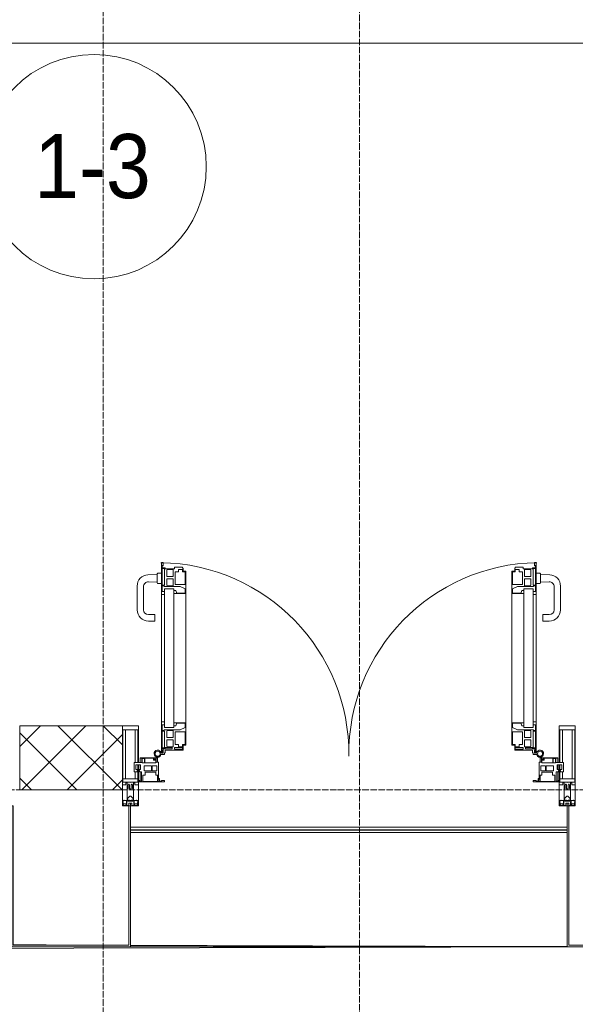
# Model space of a CAD drawing. Header units: millimetres. Extents: x 5617 to 106049, y 7718 to 209339.
# Tile 33 of 63: x 49759 to 51491, y 14731 to 17803. Entities that reach past the tile are written whole.
import ezdxf

# ---------------------------------------------------------------- set-up
doc = ezdxf.new("R2010")
doc.units = ezdxf.units.MM
doc.linetypes.add('ADSK_Линия сетки', pattern=[25, 20, -2.5, 0, -2.5])
doc.linetypes.add('Линия сетки', pattern=[25, 20, -2.5, 0, -2.5])
for name, color, linetype, lineweight in [('Двери', 7, 'Continuous', 18), ('Импосты витража', 7, 'Continuous', 18), ('Колонны', 7, 'Continuous', 18), ('Марки помещений', 7, 'Continuous', 20), ('Ограждение', 7, 'Continuous', 18), ('Оси', 7, 'Continuous', 9), ('Панели витража', 7, 'Continuous', 18), ('Поручни', 7, 'Continuous', 18), ('Стены разрез', 7, 'Continuous', 40), ('Форма', 7, 'Continuous', 18), ('Элементы узлов', 7, 'Continuous', 18)]:
    doc.layers.add(name, color=color, linetype=linetype, lineweight=lineweight)
doc.styles.add('Arial_3', font='arial.ttf', dxfattribs={"width": 0.9, "height": 200})

# ---------------------------------------------------------------- blocks, each defined once
blk = doc.blocks.new('Rectangular Mullion - 50Wx250H-V48-МКСС_К4_L18_61_500_')
at = {"layer": 'Элементы узлов', "color": 253, "lineweight": 5, "true_color": 0xaaaaaa}
for p, q in [((-25, 135.1), (-25, 250)), ((-25, 250), (0, 250)), ((25, 250), (0, 250)), ((25, 65.2), (25, 250)), ((-23, 237.3), (0, 237.3)), ((-23, 237.3), (-23, 135.1)), ((-14.9, 135.1), (-14.9, 237.3)), ((23, 237.3), (0, 237.3)), ((14.9, 84), (14.9, 237.3)), ((23, 237.3), (23, 73.6)), ((-25, 113.4), (-25, 128.4)), ((-23, 128.4), (-23, 113.4)), ((-25, 65.2), (-25, 110.1)), ((-23, 110.1), (-23, 73.6)), ((-14.9, 84), (-14.9, 106.6)), ((-14, 65.2), (-25, 65.2)), ((0, 84), (-23, 84)), ((-0.5, 73.6), (-23, 73.6)), ((-14, 71.3), (-14, 65.2)), ((-10, 71.3), (-14, 71.3)), ((-10, 53), (-10, 71.3)), ((-7, 65.2), (-5.9, 67.3)), ((-7, 65.2), (-7, 54.7)), ((-4.1, 67.3), (-5.9, 67.3)), ((-4.1, 67.3), (-2.9, 65.1)), ((-2.9, 65.1), (-2.9, 54.6)), ((0, 84), (23, 84)), ((0.5, 73.6), (23, 73.6)), ((4.1, 67.3), (2.9, 65.1)), ((2.9, 65.1), (2.9, 54.6)), ((4.1, 67.3), (5.9, 67.3)), ((7, 65.2), (5.9, 67.3)), ((7, 65.2), (7, 54.7)), ((10, 71.3), (14, 71.3)), ((10, 53), (10, 71.3)), ((14, 71.3), (14, 65.2)), ((14, 65.2), (25, 65.2)), ((-8.7, 53), (-10, 53)), ((-10, 53), (-10, 17)), ((-8.7, 53), (-7, 54.7)), ((-1.3, 53), (-2.9, 54.6)), ((0, 53), (-1.3, 53)), ((0, 53), (1.3, 53)), ((1.3, 53), (2.9, 54.6)), ((8.7, 53), (7, 54.7)), ((8.7, 53), (10, 53)), ((10, 53), (10, 17)), ((-23.8, 14.6), (-25, 14.2)), ((-25, 0), (-25, 14.2)), ((-22.3, 17), (-23.8, 17)), ((-23.8, 17), (-23.8, 14.6)), ((-22.5, 10.6), (-23.8, 14.6)), ((-22.5, 10.6), (-23.7, 9.9)), ((-23.7, 1.3), (-23.7, 9.9)), ((-23.7, 1.3), (-11.8, 1.3)), ((-23.2, 10.2), (-22.5, 8)), ((-22.5, 8), (-22.5, 4.5)), ((-21.3, 4.5), (-22.5, 4.5)), ((-22.3, 17), (-22.3, 16)), ((-22.3, 16), (-21.3, 16)), ((-19, 17.6), (-21.3, 16)), ((-21.3, 4.5), (-21.3, 6.5)), ((-21.3, 6.5), (-14.2, 6.5)), ((-18.4, 16.6), (-19, 17.6)), ((-7.4, 16.6), (-18.4, 16.6)), ((-14.2, 6.5), (-14.2, 4.5)), ((-13.2, 4.5), (-14.2, 4.5)), ((-13.2, 4.5), (-12.2, 7.2)), ((-12.7, 7.6), (-11.3, 11.4)), ((-12.7, 7.6), (-11.8, 6.9)), ((-12.2, 9), (-12.2, 14.8)), ((-12.2, 14.8), (0, 14.8)), ((-11.8, 1.3), (-11.8, 6.9)), ((-10.5, 11.2), (-11.3, 11.4)), ((-10.5, 1.5), (-10.5, 11.2)), ((-4.8, 1.5), (-10.5, 1.5)), ((-10, 17), (-7.5, 17)), ((-8.5, 23), (-1.5, 30)), ((-8.5, 18.5), (-8.5, 23)), ((-7.5, 18.5), (-8.5, 18.5)), ((-7.5, 17), (-7.5, 18.5)), ((-7.4, 18), (-7.4, 16.6)), ((-2.6, 18), (-7.4, 18)), ((0, 8), (-4.8, 8)), ((-4.8, 1.5), (-4.8, 8)), ((-2.6, 18), (-2.6, 16.8)), ((-2.6, 16.8), (0, 16.8)), ((-1.5, 30), (0, 30)), ((1.5, 30), (0, 30)), ((2.6, 16.8), (0, 16.8)), ((0, 14.8), (0, 16.8)), ((0, 14.8), (0, 16.8)), ((12.2, 14.8), (0, 14.8)), ((0, 0), (0, 8)), ((0, 8), (4.8, 8)), ((0, 0), (0, 8)), ((8.5, 23), (1.5, 30)), ((2.6, 18), (2.6, 16.8)), ((2.6, 18), (7.4, 18)), ((4.8, 1.5), (4.8, 8)), ((4.8, 1.5), (10.5, 1.5)), ((7.4, 18), (7.4, 16.6)), ((7.4, 16.6), (18.4, 16.6)), ((7.5, 18.5), (8.5, 18.5)), ((7.5, 17), (7.5, 18.5)), ((10, 17), (7.5, 17)), ((8.5, 18.5), (8.5, 23)), ((10.5, 11.2), (11.3, 11.4)), ((10.5, 1.5), (10.5, 11.2)), ((12.7, 7.6), (11.3, 11.4)), ((12.7, 7.6), (11.8, 6.9)), ((11.8, 1.3), (11.8, 6.9)), ((23.7, 1.3), (11.8, 1.3)), ((12.2, 9), (12.2, 14.8)), ((13.2, 4.5), (12.2, 7.2)), ((13.2, 4.5), (14.2, 4.5)), ((21.3, 6.5), (14.2, 6.5)), ((14.2, 6.5), (14.2, 4.5)), ((18.4, 16.6), (19, 17.6)), ((19, 17.6), (21.3, 16)), ((22.3, 16), (21.3, 16)), ((21.3, 4.5), (21.3, 6.5)), ((21.3, 4.5), (22.5, 4.5)), ((22.3, 17), (22.3, 16)), ((22.3, 17), (23.8, 17)), ((22.5, 10.6), (23.8, 14.6)), ((22.5, 10.6), (23.7, 9.9)), ((23.2, 10.2), (22.5, 8)), ((22.5, 8), (22.5, 4.5)), ((23.7, 1.3), (23.7, 9.9)), ((23.8, 17), (23.8, 14.6)), ((23.8, 14.6), (25, 14.2)), ((25, 0), (25, 14.2)), ((-25, 0), (0, 0)), ((25, 0), (0, 0))]:
    blk.add_line(p, q, dxfattribs=at)
for centre, start, end in [((-0.5, 73.1), 360, 90), ((0.5, 73.1), 90, 180)]:
    blk.add_arc(centre, 0.5, start, end, dxfattribs=at)
blk = doc.blocks.new('Rectangular Mullion - R_StandardFrame_50Wx250H-V49-МКСС_К4_L18_61_500_')
at = {"layer": 'Импосты витража', "color": 253, "lineweight": 5, "true_color": 0xaaaaaa}
for p, q in [((-25, -110.1), (-25, 0)), ((-25, 0), (0, 0)), ((5, 0), (25, 0)), ((25, 0), (25, -250)), ((-25, -128.4), (-25, -113.4)), ((-25, -250), (-25, -135.1)), ((25, -250), (-25, -250))]:
    blk.add_line(p, q, dxfattribs=at)
blk = doc.blocks.new('A_PAN_ALU_Door_Double - EXT_1_Double_EQ-7507534-МКСС_К4_L18_61_500_')
at = {"layer": 'Двери', "color": 253, "lineweight": 5, "true_color": 0xaaaaaa}
for p, q in [((-583.7, 659.3), (-583.7, 758.9)), ((-583.7, 758.9), (-578.6, 758.9)), ((-583.7, 659.3), (-583.7, 758.9)), ((-583.7, 758.9), (-578.6, 758.9)), ((-581.6, 750.3), (-581.6, 742.3)), ((-579.8, 750.3), (-581.6, 750.3)), ((-581.6, 750.3), (-581.6, 742.3)), ((-579.8, 750.3), (-581.6, 750.3)), ((-581.6, 742.3), (-572.9, 742.3)), ((-581.6, 742.3), (-572.9, 742.3)), ((-581.6, 740.6), (-581.6, 688.2)), ((-574.6, 740.6), (-581.6, 740.6)), ((-581.6, 740.6), (-581.6, 688.2)), ((-574.6, 740.6), (-581.6, 740.6)), ((-579.8, 748.9), (-579.8, 750.3)), ((-579.8, 748.9), (-579.8, 750.3)), ((-578.6, 748.9), (-579.8, 748.9)), ((-578.6, 748.9), (-579.8, 748.9)), ((-578.6, 758.9), (-578.6, 748.9)), ((-578.6, 758.9), (-578.6, 748.9)), ((-574.6, 688.2), (-574.6, 740.6)), ((-574.6, 688.2), (-574.6, 740.6)), ((-572.9, 742.3), (-572.9, 739.3)), ((-572.9, 742.3), (-572.9, 739.3)), ((-572.9, 739.3), (-543.6, 739.3)), ((-572.9, 739.3), (-543.6, 739.3)), ((-566.1, 737.5), (-567.6, 734.8)), ((-566.1, 737.5), (-567.6, 734.8)), ((-547.7, 737.5), (-566.1, 737.5)), ((-547.7, 737.5), (-566.1, 737.5)), ((-547.7, 715.8), (-547.7, 737.5)), ((-547.7, 715.8), (-547.7, 737.5)), ((-543.6, 744.8), (-518.6, 744.8)), ((-543.6, 739.3), (-543.6, 744.8)), ((-543.6, 744.8), (-518.6, 744.8)), ((-543.6, 739.3), (-543.6, 744.8)), ((-518.6, 744.8), (-518.6, 741.8)), ((-518.6, 744.8), (-518.6, 741.8)), ((-518.6, 741.8), (-517.1, 741.8)), ((-518.6, 741.8), (-517.1, 741.8)), ((-517.1, 741.8), (-517.1, 732.3)), ((-517.1, 741.8), (-517.1, 732.3)), ((518.6, 741.8), (517.1, 741.8)), ((517.1, 741.8), (517.1, 732.3)), ((518.6, 741.8), (517.1, 741.8)), ((517.1, 741.8), (517.1, 732.3)), ((543.6, 744.8), (518.6, 744.8)), ((518.6, 744.8), (518.6, 741.8)), ((543.6, 744.8), (518.6, 744.8)), ((518.6, 744.8), (518.6, 741.8)), ((543.6, 739.3), (543.6, 744.8)), ((543.6, 739.3), (543.6, 744.8)), ((572.9, 739.3), (543.6, 739.3)), ((572.9, 739.3), (543.6, 739.3)), ((547.7, 715.8), (547.7, 737.5)), ((547.7, 737.5), (566.1, 737.5)), ((547.7, 715.8), (547.7, 737.5)), ((547.7, 737.5), (566.1, 737.5)), ((566.1, 737.5), (567.6, 734.8)), ((566.1, 737.5), (567.6, 734.8)), ((581.6, 742.3), (572.9, 742.3)), ((572.9, 742.3), (572.9, 739.3)), ((581.6, 742.3), (572.9, 742.3)), ((572.9, 742.3), (572.9, 739.3)), ((574.6, 688.2), (574.6, 740.6)), ((574.6, 740.6), (581.6, 740.6)), ((574.6, 688.2), (574.6, 740.6)), ((574.6, 740.6), (581.6, 740.6)), ((583.7, 758.9), (578.6, 758.9)), ((578.6, 758.9), (578.6, 748.9)), ((583.7, 758.9), (578.6, 758.9)), ((578.6, 758.9), (578.6, 748.9)), ((578.6, 748.9), (579.8, 748.9)), ((578.6, 748.9), (579.8, 748.9)), ((579.8, 748.9), (579.8, 750.3)), ((579.8, 750.3), (581.6, 750.3)), ((579.8, 748.9), (579.8, 750.3)), ((579.8, 750.3), (581.6, 750.3)), ((581.6, 750.3), (581.6, 742.3)), ((581.6, 750.3), (581.6, 742.3)), ((581.6, 740.6), (581.6, 688.2)), ((581.6, 740.6), (581.6, 688.2)), ((583.7, 659.3), (583.7, 758.9)), ((583.7, 659.3), (583.7, 758.9)), ((-567.6, 734.8), (-567.6, 715.8)), ((-567.6, 734.8), (-567.6, 715.8)), ((-567.6, 715.8), (-547.7, 715.8)), ((-567.6, 715.8), (-547.7, 715.8)), ((-567.6, 708), (-567.6, 688.9)), ((-547.7, 708), (-567.6, 708)), ((-567.6, 708), (-567.6, 688.9)), ((-547.7, 708), (-567.6, 708)), ((-547.7, 686.3), (-547.7, 708)), ((-547.7, 686.3), (-547.7, 708)), ((-541.3, 730.5), (-541.3, 691)), ((-531.2, 730.5), (-541.3, 730.5)), ((-541.3, 730.5), (-541.3, 691)), ((-531.2, 730.5), (-541.3, 730.5)), ((-531.2, 737.1), (-531.2, 730.5)), ((-518.8, 737.1), (-531.2, 737.1)), ((-531.2, 737.1), (-531.2, 730.5)), ((-518.8, 737.1), (-531.2, 737.1)), ((-518.8, 730.6), (-518.8, 737.1)), ((-518.8, 730.6), (-518.8, 737.1)), ((-510.6, 730.6), (-518.8, 730.6)), ((-510.6, 730.6), (-518.8, 730.6)), ((-517.1, 732.3), (-508.2, 732.3)), ((-517.1, 732.3), (-508.2, 732.3)), ((-510.6, 691), (-510.6, 730.6)), ((-510.6, 691), (-510.6, 730.6)), ((-508.2, 732.3), (-508.2, 662.3)), ((-508.2, 732.3), (-508.2, 662.3)), ((517.1, 732.3), (508.2, 732.3)), ((508.2, 732.3), (508.2, 662.3)), ((517.1, 732.3), (508.2, 732.3)), ((508.2, 732.3), (508.2, 662.3)), ((510.6, 691), (510.6, 730.6)), ((510.6, 730.6), (518.8, 730.6)), ((510.6, 691), (510.6, 730.6)), ((510.6, 730.6), (518.8, 730.6)), ((518.8, 730.6), (518.8, 737.1)), ((518.8, 737.1), (531.2, 737.1)), ((518.8, 730.6), (518.8, 737.1)), ((518.8, 737.1), (531.2, 737.1)), ((531.2, 737.1), (531.2, 730.5)), ((531.2, 737.1), (531.2, 730.5)), ((531.2, 730.5), (541.3, 730.5)), ((531.2, 730.5), (541.3, 730.5)), ((541.3, 730.5), (541.3, 691)), ((541.3, 730.5), (541.3, 691)), ((567.6, 715.8), (547.7, 715.8)), ((567.6, 715.8), (547.7, 715.8)), ((547.7, 708), (567.6, 708)), ((547.7, 686.3), (547.7, 708)), ((547.7, 708), (567.6, 708)), ((547.7, 686.3), (547.7, 708)), ((567.6, 734.8), (567.6, 715.8)), ((567.6, 734.8), (567.6, 715.8)), ((567.6, 708), (567.6, 688.9)), ((567.6, 708), (567.6, 688.9)), ((-583.7, 244.2), (-583.7, 677.3)), ((-581.6, 688.2), (-574.6, 688.2)), ((-581.6, 688.2), (-574.6, 688.2)), ((-581.6, 686.5), (-581.6, 668.4)), ((-575.4, 686.5), (-581.6, 686.5)), ((-581.6, 686.5), (-581.6, 668.4)), ((-575.4, 686.5), (-581.6, 686.5)), ((-575.4, 684.5), (-575.4, 686.5)), ((-575.4, 684.5), (-575.4, 686.5)), ((-526.4, 684.5), (-575.4, 684.5)), ((-526.4, 684.5), (-575.4, 684.5)), ((-574.6, 677.3), (-546, 677.3)), ((-574.6, 244.2), (-574.6, 677.3)), ((-567.6, 688.9), (-566.1, 686.3)), ((-567.6, 688.9), (-566.1, 686.3)), ((-566.1, 686.3), (-547.7, 686.3)), ((-566.1, 686.3), (-547.7, 686.3)), ((-546, 677.3), (-546, 244.2)), ((-541.3, 691), (-510.6, 691)), ((-541.3, 691), (-510.6, 691)), ((-510.6, 676.8), (-526.4, 684.5)), ((-510.6, 676.8), (-526.4, 684.5)), ((-510.6, 663.8), (-510.6, 676.8)), ((-510.6, 663.8), (-510.6, 676.8)), ((541.3, 691), (510.6, 691)), ((541.3, 691), (510.6, 691)), ((510.6, 676.8), (526.4, 684.5)), ((510.6, 676.8), (526.4, 684.5)), ((510.6, 663.8), (510.6, 676.8)), ((510.6, 663.8), (510.6, 676.8)), ((526.4, 684.5), (575.4, 684.5)), ((526.4, 684.5), (575.4, 684.5)), ((546, 677.3), (546, 244.2)), ((574.6, 677.3), (546, 677.3)), ((566.1, 686.3), (547.7, 686.3)), ((566.1, 686.3), (547.7, 686.3)), ((567.6, 688.9), (566.1, 686.3)), ((567.6, 688.9), (566.1, 686.3)), ((581.6, 688.2), (574.6, 688.2)), ((581.6, 688.2), (574.6, 688.2)), ((574.6, 244.2), (574.6, 677.3)), ((575.4, 684.5), (575.4, 686.5)), ((575.4, 686.5), (581.6, 686.5)), ((575.4, 684.5), (575.4, 686.5)), ((575.4, 686.5), (581.6, 686.5)), ((581.6, 686.5), (581.6, 668.4)), ((581.6, 686.5), (581.6, 668.4)), ((583.7, 244.2), (583.7, 677.3)), ((-574.6, 659.3), (-583.7, 659.3)), ((-574.6, 659.3), (-583.7, 659.3)), ((-581.6, 668.4), (-574.6, 668.4)), ((-581.6, 668.4), (-574.6, 668.4)), ((-574.6, 668.4), (-574.6, 659.3)), ((-574.6, 668.4), (-574.6, 659.3)), ((-546, 672), (-539.3, 672)), ((-546, 662.3), (-546, 672)), ((-546, 672), (-539.3, 672)), ((-546, 662.3), (-546, 672)), ((-508.2, 662.3), (-546, 662.3)), ((-508.2, 662.3), (-546, 662.3)), ((-539.3, 672), (-537.1, 665.9)), ((-539.3, 672), (-537.1, 665.9)), ((-537.1, 665.9), (-537.1, 663.8)), ((-537.1, 665.9), (-537.1, 663.8)), ((-537.1, 663.8), (-510.6, 663.8)), ((-537.1, 663.8), (-510.6, 663.8)), ((-508.2, 662.3), (-508.2, 259.2)), ((508.2, 662.3), (546, 662.3)), ((508.2, 662.3), (546, 662.3)), ((508.2, 662.3), (508.2, 259.2)), ((537.1, 663.8), (510.6, 663.8)), ((537.1, 663.8), (510.6, 663.8)), ((539.3, 672), (537.1, 665.9)), ((539.3, 672), (537.1, 665.9)), ((537.1, 665.9), (537.1, 663.8)), ((537.1, 665.9), (537.1, 663.8)), ((546, 672), (539.3, 672)), ((546, 672), (539.3, 672)), ((546, 662.3), (546, 672)), ((546, 662.3), (546, 672)), ((581.6, 668.4), (574.6, 668.4)), ((574.6, 668.4), (574.6, 659.3)), ((581.6, 668.4), (574.6, 668.4)), ((574.6, 668.4), (574.6, 659.3)), ((574.6, 659.3), (583.7, 659.3)), ((574.6, 659.3), (583.7, 659.3)), ((-583.7, 262.2), (-574.6, 262.2)), ((-583.7, 164.2), (-583.7, 262.2)), ((-581.6, 253.1), (-581.6, 235.1)), ((-574.6, 253.1), (-581.6, 253.1)), ((-574.6, 262.2), (-574.6, 253.1)), ((-546, 259.2), (-508.2, 259.2)), ((-546, 249.6), (-546, 259.2)), ((-539.3, 249.6), (-546, 249.6)), ((-537.1, 255.7), (-539.3, 249.6)), ((-537.1, 257.7), (-537.1, 255.7)), ((-510.6, 257.7), (-537.1, 257.7)), ((-510.6, 244.7), (-510.6, 257.7)), ((-508.2, 259.2), (-508.2, 189.3)), ((546, 259.2), (508.2, 259.2)), ((508.2, 259.2), (508.2, 189.3)), ((510.6, 244.7), (510.6, 257.7)), ((510.6, 257.7), (537.1, 257.7)), ((537.1, 257.7), (537.1, 255.7)), ((537.1, 255.7), (539.3, 249.6)), ((539.3, 249.6), (546, 249.6)), ((546, 249.6), (546, 259.2)), ((583.7, 262.2), (574.6, 262.2)), ((574.6, 262.2), (574.6, 253.1)), ((574.6, 253.1), (581.6, 253.1)), ((581.6, 253.1), (581.6, 235.1)), ((583.7, 164.2), (583.7, 262.2)), ((-581.6, 235.1), (-575.4, 235.1)), ((-581.6, 233.4), (-581.6, 180.9)), ((-574.6, 233.4), (-581.6, 233.4)), ((-575.4, 237), (-526.4, 237)), ((-575.4, 235.1), (-575.4, 237)), ((-574.6, 244.2), (-546, 244.2)), ((-574.6, 180.9), (-574.6, 233.4)), ((-566.1, 235.3), (-567.6, 232.6)), ((-567.6, 232.6), (-567.6, 213.6)), ((-547.7, 235.3), (-566.1, 235.3)), ((-547.7, 213.6), (-547.7, 235.3)), ((-541.3, 230.6), (-541.3, 191)), ((-510.6, 230.6), (-541.3, 230.6)), ((-526.4, 237), (-510.6, 244.7)), ((-510.6, 191), (-510.6, 230.6)), ((526.4, 237), (510.6, 244.7)), ((510.6, 230.6), (541.3, 230.6)), ((510.6, 191), (510.6, 230.6)), ((575.4, 237), (526.4, 237)), ((541.3, 230.6), (541.3, 191)), ((574.6, 244.2), (546, 244.2)), ((547.7, 213.6), (547.7, 235.3)), ((547.7, 235.3), (566.1, 235.3)), ((566.1, 235.3), (567.6, 232.6)), ((567.6, 232.6), (567.6, 213.6)), ((574.6, 233.4), (581.6, 233.4)), ((574.6, 180.9), (574.6, 233.4)), ((575.4, 235.1), (575.4, 237)), ((581.6, 235.1), (575.4, 235.1)), ((581.6, 233.4), (581.6, 180.9)), ((-567.6, 213.6), (-547.7, 213.6)), ((-567.6, 205.7), (-567.6, 186.7)), ((-547.7, 205.7), (-567.6, 205.7)), ((-567.6, 186.7), (-566.1, 184)), ((-547.7, 184), (-547.7, 205.7)), ((-541.3, 191), (-531.2, 191)), ((-531.2, 191), (-531.2, 184.4)), ((-531.2, 184.4), (-518.8, 184.4)), ((-518.8, 191), (-510.6, 191)), ((-518.8, 184.4), (-518.8, 191)), ((-517.1, 189.3), (-517.1, 173.3)), ((-508.2, 189.3), (-517.1, 189.3)), ((508.2, 189.3), (517.1, 189.3)), ((518.8, 191), (510.6, 191)), ((517.1, 189.3), (517.1, 173.3)), ((518.8, 184.4), (518.8, 191)), ((531.2, 184.4), (518.8, 184.4)), ((541.3, 191), (531.2, 191)), ((531.2, 191), (531.2, 184.4)), ((567.6, 213.6), (547.7, 213.6)), ((547.7, 205.7), (567.6, 205.7)), ((547.7, 184), (547.7, 205.7)), ((567.6, 186.7), (566.1, 184)), ((567.6, 205.7), (567.6, 186.7)), ((-575.1, 160.7), (-585.4, 160.7)), ((-581.6, 180.9), (-574.6, 180.9)), ((-581.6, 179.2), (-581.6, 164.2)), ((-572.9, 179.2), (-581.6, 179.2)), ((-581.6, 164.2), (-578.6, 164.2)), ((-578.6, 164.2), (-578.6, 174.5)), ((-575.5, 177.5), (-551.3, 177.5)), ((-575.1, 165.6), (-575.1, 160.7)), ((-572.4, 165.6), (-575.1, 165.6)), ((-572.9, 182.2), (-572.9, 179.2)), ((-551.3, 182.2), (-572.9, 182.2)), ((-572.4, 173.3), (-572.4, 165.6)), ((-517.1, 173.3), (-572.4, 173.3)), ((-566.1, 184), (-547.7, 184)), ((-551.3, 177.5), (-551.3, 182.2)), ((-543.6, 182.2), (-543.6, 176.7)), ((-518.6, 182.2), (-543.6, 182.2)), ((-543.6, 176.7), (-518.6, 176.7)), ((-518.6, 176.7), (-518.6, 182.2)), ((517.1, 173.3), (572.4, 173.3)), ((518.6, 182.2), (543.6, 182.2)), ((518.6, 176.7), (518.6, 182.2)), ((543.6, 176.7), (518.6, 176.7)), ((543.6, 182.2), (543.6, 176.7)), ((566.1, 184), (547.7, 184)), ((551.3, 177.5), (551.3, 182.2)), ((551.3, 182.2), (572.9, 182.2)), ((575.5, 177.5), (551.3, 177.5)), ((572.4, 173.3), (572.4, 165.6)), ((572.4, 165.6), (575.1, 165.6)), ((572.9, 182.2), (572.9, 179.2)), ((572.9, 179.2), (581.6, 179.2)), ((581.6, 180.9), (574.6, 180.9)), ((575.1, 165.6), (575.1, 160.7)), ((575.1, 160.7), (585.4, 160.7)), ((578.6, 164.2), (578.6, 174.5)), ((581.6, 164.2), (578.6, 164.2)), ((581.6, 179.2), (581.6, 164.2))]:
    blk.add_line(p, q, dxfattribs=at)
at = {"layer": 'Двери', "lineweight": 5}
for p, q in [((-597.6, 721.7), (-626.4, 720.7)), ((-597.6, 723.5), (-597.6, 696)), ((-583.6, 726), (-595.1, 726)), ((583.6, 726), (595.1, 726)), ((597.6, 723.5), (597.6, 696)), ((597.6, 721.7), (626.4, 720.7)), ((-660.1, 685.7), (-660.1, 611.5)), ((-640.1, 611.5), (-640.1, 683.8)), ((-624.5, 698.8), (-597.6, 697.7)), ((-595.1, 693.5), (-583.6, 693.5)), ((595.1, 693.5), (583.6, 693.5)), ((624.5, 698.8), (597.6, 697.7)), ((640.1, 611.5), (640.1, 683.8)), ((660.1, 685.7), (660.1, 611.5)), ((-605.1, 596.5), (-625.1, 596.5)), ((-605.1, 576.5), (-605.1, 596.5)), ((605.1, 576.5), (605.1, 596.5)), ((605.1, 596.5), (625.1, 596.5)), ((-625.1, 576.5), (-605.1, 576.5)), ((625.1, 576.5), (605.1, 576.5))]:
    blk.add_line(p, q, dxfattribs=at)
at = {"layer": 'Двери', "color": 254, "lineweight": 5, "true_color": 0xd4d4d4}
for centre, start, end in [((-596.2, 162.6), 359.296, 89.0613), ((596.2, 162.6), 90.9387, 180.704)]:
    blk.add_arc(centre, 596.2, start, end, dxfattribs=at)
at = {"layer": 'Двери', "lineweight": 5}
for centre, radius, start, end in [((-625.1, 685.7), 35, 92.1945, 180), ((-595.1, 723.5), 2.5, 90, 180), ((595.1, 723.5), 2.5, 360, 90), ((625.1, 685.7), 35, 360, 87.8055), ((-625.1, 683.8), 15, 87.8056, 180), ((-595.1, 696), 2.5, 180, 270), ((595.1, 696), 2.5, 270, 360), ((625.1, 683.8), 15, 0, 92.1944), ((-625.1, 611.5), 35, 180, 270), ((-625.1, 611.5), 15, 180, 270), ((625.1, 611.5), 35, 270, 360), ((625.1, 611.5), 15, 270, 360)]:
    blk.add_arc(centre, radius, start, end, dxfattribs=at)
at = {"layer": 'Двери', "color": 253, "lineweight": 5, "true_color": 0xaaaaaa}
for centre, radius, start, end in [((-596.2, 162.7), 11, 16.047, 350.0284), ((-596.2, 162.6), 8, 90, 270), ((-596.2, 162.6), 8, 270, 90), ((-583.7, 166.3), 2.03, 196.0721, 270), ((-575.5, 174.5), 3, 90, 180), ((575.5, 174.5), 3, 360, 90), ((583.7, 166.3), 2.03, 270, 343.9279), ((596.2, 162.7), 11, 189.9716, 163.953), ((596.2, 162.6), 8, 90, 270), ((596.2, 162.6), 8, 270, 90)]:
    blk.add_arc(centre, radius, start, end, dxfattribs=at)
at = {"layer": 'Панели витража', "color": 253, "lineweight": 5, "true_color": 0xaaaaaa}
for p, q in [((-645.9, 135.1), (-669.2, 135.1)), ((-669.2, 135.1), (-669.2, 106.6)), ((-664.2, 113.4), (-664.2, 128.4)), ((-664.2, 128.4), (-649.2, 128.4)), ((-600.3, 150), (-651.2, 150)), ((-651.2, 150), (-651.2, 148.5)), ((-651.2, 148.5), (-645.9, 148.5)), ((-651.2, 148.5), (-651.2, 135.1)), ((-651.2, 128.4), (-651.2, 113.4)), ((-649.2, 128.4), (-649.2, 113.4)), ((-645.9, 148.5), (-645.9, 135.1)), ((-644.3, 134.5), (-644.3, 148.2)), ((-644.3, 148.2), (-637.3, 148.2)), ((-637.3, 134.5), (-644.3, 134.5)), ((-637.8, 108.8), (-637.8, 125)), ((-637.8, 125), (-615.2, 125)), ((-637.3, 148.2), (-637.3, 134.5)), ((-635.9, 134.2), (-635.9, 148.4)), ((-635.9, 148.4), (-608.9, 148.4)), ((-601.9, 134.2), (-635.9, 134.2)), ((-615.2, 125), (-615.2, 108.8)), ((-613, 108.8), (-613, 125)), ((-613, 125), (-598.7, 125)), ((-608.9, 148.4), (-608.9, 142.8)), ((-608.9, 142.8), (-601.9, 142.8)), ((-607.5, 148.7), (-601.5, 148.7)), ((-607.5, 144.4), (-607.5, 148.7)), ((-601.5, 144.4), (-607.5, 144.4)), ((-601.9, 142.8), (-601.9, 134.2)), ((-601.5, 148.7), (-601.5, 144.4)), ((-600.3, 136.5), (-600.3, 150)), ((-596.2, 150), (-600.3, 150)), ((-593.3, 136.5), (-600.3, 136.5)), ((-598.7, 125), (-598.7, 108.8)), ((-596.2, 136.5), (-596.2, 150)), ((-593.3, 84.8), (-593.3, 136.5)), ((600.3, 136.5), (593.3, 136.5)), ((593.3, 136.5), (593.3, 84.8)), ((596.2, 150), (596.2, 136.5)), ((600.3, 150), (596.2, 150)), ((598.7, 125), (613, 125)), ((598.7, 108.8), (598.7, 125)), ((651.2, 150), (600.3, 150)), ((600.3, 150), (600.3, 136.5)), ((601.5, 144.4), (601.5, 148.7)), ((601.5, 148.7), (607.5, 148.7)), ((607.5, 144.4), (601.5, 144.4)), ((601.9, 134.2), (601.9, 142.8)), ((601.9, 142.8), (608.9, 142.8)), ((635.9, 134.2), (601.9, 134.2)), ((607.5, 148.7), (607.5, 144.4)), ((608.9, 142.8), (608.9, 148.4)), ((608.9, 148.4), (635.9, 148.4)), ((613, 125), (613, 108.8)), ((615.2, 125), (637.8, 125)), ((615.2, 108.8), (615.2, 125)), ((635.9, 148.4), (635.9, 134.2)), ((637.3, 148.2), (644.3, 148.2)), ((637.3, 134.5), (637.3, 148.2)), ((644.3, 134.5), (637.3, 134.5)), ((637.8, 125), (637.8, 108.8)), ((644.3, 148.2), (644.3, 134.5)), ((645.9, 135.1), (645.9, 148.5)), ((645.9, 148.5), (651.2, 148.5)), ((669.2, 135.1), (645.9, 135.1)), ((649.2, 128.4), (664.2, 128.4)), ((649.2, 113.4), (649.2, 128.4)), ((651.2, 148.5), (651.2, 150)), ((651.2, 135.1), (651.2, 148.5)), ((651.2, 113.4), (651.2, 128.4)), ((664.2, 128.4), (664.2, 113.4)), ((669.2, 106.6), (669.2, 135.1)), ((-669.2, 106.6), (-660.2, 106.6)), ((-649.2, 113.4), (-664.2, 113.4)), ((-660.2, 106.6), (-660.2, 110.1)), ((-660.2, 110.1), (-653.3, 110.1)), ((-653.3, 110.1), (-653.3, 106.6)), ((-653.3, 106.6), (-646.3, 106.6)), ((-651.2, 106.6), (-651.2, 76.7)), ((-646.3, 106.6), (-646.3, 76.7)), ((-642.4, 76.3), (-642.4, 95.5)), ((-642.4, 95.5), (-635.3, 95.5)), ((-615.2, 108.8), (-637.8, 108.8)), ((-635.3, 95.5), (-635.3, 105)), ((-635.3, 105), (-602.1, 105)), ((-598.7, 108.8), (-613, 108.8)), ((-602.1, 105), (-602.1, 95.5)), ((-602.1, 95.5), (-595.8, 95.5)), ((-596.2, 76.2), (-596.2, 95.5)), ((-595.8, 95.5), (-595.8, 89)), ((595.8, 89), (595.8, 95.5)), ((595.8, 95.5), (602.1, 95.5)), ((596.2, 95.5), (596.2, 76.2)), ((613, 108.8), (598.7, 108.8)), ((602.1, 95.5), (602.1, 105)), ((602.1, 105), (635.3, 105)), ((637.8, 108.8), (615.2, 108.8)), ((635.3, 105), (635.3, 95.5)), ((635.3, 95.5), (642.4, 95.5)), ((642.4, 95.5), (642.4, 76.3)), ((646.3, 76.7), (646.3, 106.6)), ((646.3, 106.6), (653.3, 106.6)), ((664.2, 113.4), (649.2, 113.4)), ((651.2, 76.7), (651.2, 106.6)), ((653.3, 106.6), (653.3, 110.1)), ((653.3, 110.1), (660.2, 110.1)), ((660.2, 110.1), (660.2, 106.6)), ((660.2, 106.6), (669.2, 106.6)), ((-652.8, 79.5), (-654.3, 79.5)), ((-654.3, 79.5), (-654.3, 74.5)), ((-654.3, 74.5), (-575.3, 74.5)), ((-652.8, 76.7), (-652.8, 79.5)), ((-646.3, 76.7), (-652.8, 76.7)), ((-592, 76.3), (-642.4, 76.3)), ((-595.8, 89), (-595, 88.2)), ((-595, 88.2), (-595, 83.1)), ((-595, 83.1), (-592, 83.1)), ((-590.3, 84.8), (-593.3, 84.8)), ((-592, 83.1), (-592, 76.3)), ((-590.3, 76.5), (-590.3, 84.8)), ((-583.9, 76.5), (-590.3, 76.5)), ((-575.3, 79.5), (-583.9, 79.5)), ((-583.9, 79.5), (-583.9, 76.5)), ((-575.3, 74.5), (-575.3, 79.5)), ((583.9, 79.5), (575.3, 79.5)), ((575.3, 79.5), (575.3, 74.5)), ((575.3, 74.5), (654.3, 74.5)), ((583.9, 76.5), (583.9, 79.5)), ((590.3, 76.5), (583.9, 76.5)), ((593.3, 84.8), (590.3, 84.8)), ((590.3, 84.8), (590.3, 76.5)), ((592, 76.3), (592, 83.1)), ((592, 83.1), (595, 83.1)), ((642.4, 76.3), (592, 76.3)), ((595, 88.2), (595.8, 89)), ((595, 83.1), (595, 88.2)), ((652.8, 76.7), (646.3, 76.7)), ((654.3, 79.5), (652.8, 79.5)), ((652.8, 79.5), (652.8, 76.7)), ((654.3, 74.5), (654.3, 79.5))]:
    blk.add_line(p, q, dxfattribs=at)
blk = doc.blocks.new('Rectangular Mullion - 50Wx250H-V46-МКСС_К4_L18_61_500_')
at = {"layer": 'Элементы узлов', "color": 253, "lineweight": 5, "true_color": 0xaaaaaa}
for p, q in [((-25, 65.2), (-25, 250)), ((-25, 250), (0, 250)), ((25, 250), (0, 250)), ((25, 135.1), (25, 250)), ((-23, 237.3), (0, 237.3)), ((-23, 237.3), (-23, 73.6)), ((-14.9, 84), (-14.9, 237.3)), ((23, 237.3), (0, 237.3)), ((14.9, 135.1), (14.9, 237.3)), ((23, 237.3), (23, 135.1)), ((23, 128.4), (23, 113.4)), ((25, 113.4), (25, 128.4)), ((14.9, 84), (14.9, 106.6)), ((23, 110.1), (23, 73.6)), ((25, 65.2), (25, 110.1)), ((-14, 65.2), (-25, 65.2)), ((0, 84), (-23, 84)), ((-0.5, 73.6), (-23, 73.6)), ((-14, 71.3), (-14, 65.2)), ((-10, 71.3), (-14, 71.3)), ((-10, 53), (-10, 71.3)), ((-7, 65.2), (-5.9, 67.3)), ((-7, 65.2), (-7, 54.7)), ((-4.1, 67.3), (-5.9, 67.3)), ((-4.1, 67.3), (-2.9, 65.1)), ((-2.9, 65.1), (-2.9, 54.6)), ((0, 84), (23, 84)), ((0.5, 73.6), (23, 73.6)), ((4.1, 67.3), (2.9, 65.1)), ((2.9, 65.1), (2.9, 54.6)), ((4.1, 67.3), (5.9, 67.3)), ((7, 65.2), (5.9, 67.3)), ((7, 65.2), (7, 54.7)), ((10, 71.3), (14, 71.3)), ((10, 53), (10, 71.3)), ((14, 71.3), (14, 65.2)), ((14, 65.2), (25, 65.2)), ((-8.7, 53), (-10, 53)), ((-10, 53), (-10, 17)), ((-8.7, 53), (-7, 54.7)), ((-1.3, 53), (-2.9, 54.6)), ((0, 53), (-1.3, 53)), ((0, 53), (1.3, 53)), ((1.3, 53), (2.9, 54.6)), ((8.7, 53), (7, 54.7)), ((8.7, 53), (10, 53)), ((10, 53), (10, 17)), ((-23.8, 14.6), (-25, 14.2)), ((-25, 0), (-25, 14.2)), ((-22.3, 17), (-23.8, 17)), ((-23.8, 17), (-23.8, 14.6)), ((-22.5, 10.6), (-23.8, 14.6)), ((-22.5, 10.6), (-23.7, 9.9)), ((-23.7, 1.3), (-23.7, 9.9)), ((-23.7, 1.3), (-11.8, 1.3)), ((-23.2, 10.2), (-22.5, 8)), ((-22.5, 8), (-22.5, 4.5)), ((-21.3, 4.5), (-22.5, 4.5)), ((-22.3, 17), (-22.3, 16)), ((-22.3, 16), (-21.3, 16)), ((-19, 17.6), (-21.3, 16)), ((-21.3, 4.5), (-21.3, 6.5)), ((-21.3, 6.5), (-14.2, 6.5)), ((-18.4, 16.6), (-19, 17.6)), ((-7.4, 16.6), (-18.4, 16.6)), ((-14.2, 6.5), (-14.2, 4.5)), ((-13.2, 4.5), (-14.2, 4.5)), ((-13.2, 4.5), (-12.2, 7.2)), ((-12.7, 7.6), (-11.3, 11.4)), ((-12.7, 7.6), (-11.8, 6.9)), ((-12.2, 9), (-12.2, 14.8)), ((-12.2, 14.8), (0, 14.8)), ((-11.8, 1.3), (-11.8, 6.9)), ((-10.5, 11.2), (-11.3, 11.4)), ((-10.5, 1.5), (-10.5, 11.2)), ((-4.8, 1.5), (-10.5, 1.5)), ((-10, 17), (-7.5, 17)), ((-8.5, 23), (-1.5, 30)), ((-8.5, 18.5), (-8.5, 23)), ((-7.5, 18.5), (-8.5, 18.5)), ((-7.5, 17), (-7.5, 18.5)), ((-7.4, 18), (-7.4, 16.6)), ((-2.6, 18), (-7.4, 18)), ((0, 8), (-4.8, 8)), ((-4.8, 1.5), (-4.8, 8)), ((-2.6, 18), (-2.6, 16.8)), ((-2.6, 16.8), (0, 16.8)), ((-1.5, 30), (0, 30)), ((1.5, 30), (0, 30)), ((2.6, 16.8), (0, 16.8)), ((0, 14.8), (0, 16.8)), ((0, 14.8), (0, 16.8)), ((12.2, 14.8), (0, 14.8)), ((0, 0), (0, 8)), ((0, 8), (4.8, 8)), ((0, 0), (0, 8)), ((8.5, 23), (1.5, 30)), ((2.6, 18), (2.6, 16.8)), ((2.6, 18), (7.4, 18)), ((4.8, 1.5), (4.8, 8)), ((4.8, 1.5), (10.5, 1.5)), ((7.4, 18), (7.4, 16.6)), ((7.4, 16.6), (18.4, 16.6)), ((7.5, 18.5), (8.5, 18.5)), ((7.5, 17), (7.5, 18.5)), ((10, 17), (7.5, 17)), ((8.5, 18.5), (8.5, 23)), ((10.5, 11.2), (11.3, 11.4)), ((10.5, 1.5), (10.5, 11.2)), ((12.7, 7.6), (11.3, 11.4)), ((12.7, 7.6), (11.8, 6.9)), ((11.8, 1.3), (11.8, 6.9)), ((23.7, 1.3), (11.8, 1.3)), ((12.2, 9), (12.2, 14.8)), ((13.2, 4.5), (12.2, 7.2)), ((13.2, 4.5), (14.2, 4.5)), ((21.3, 6.5), (14.2, 6.5)), ((14.2, 6.5), (14.2, 4.5)), ((18.4, 16.6), (19, 17.6)), ((19, 17.6), (21.3, 16)), ((22.3, 16), (21.3, 16)), ((21.3, 4.5), (21.3, 6.5)), ((21.3, 4.5), (22.5, 4.5)), ((22.3, 17), (22.3, 16)), ((22.3, 17), (23.8, 17)), ((22.5, 10.6), (23.8, 14.6)), ((22.5, 10.6), (23.7, 9.9)), ((23.2, 10.2), (22.5, 8)), ((22.5, 8), (22.5, 4.5)), ((23.7, 1.3), (23.7, 9.9)), ((23.8, 17), (23.8, 14.6)), ((23.8, 14.6), (25, 14.2)), ((25, 0), (25, 14.2)), ((-25, 0), (0, 0)), ((25, 0), (0, 0))]:
    blk.add_line(p, q, dxfattribs=at)
for centre, start, end in [((-0.5, 73.1), 360, 90), ((0.5, 73.1), 90, 180)]:
    blk.add_arc(centre, 0.5, start, end, dxfattribs=at)
blk = doc.blocks.new('Rectangular Mullion - R_StandardFrame_50Wx250H-V47-МКСС_К4_L18_61_500_')
at = {"layer": 'Импосты витража', "color": 253, "lineweight": 5, "true_color": 0xaaaaaa}
for p, q in [((-25, -250), (-25, 0)), ((-25, 0), (-5, 0)), ((0, 0), (25, 0)), ((25, 0), (25, -110.1)), ((25, -113.4), (25, -128.4)), ((25, -135.1), (25, -250)), ((25, -250), (-25, -250))]:
    blk.add_line(p, q, dxfattribs=at)
blk = doc.blocks.new('Ограждение - Ограждение-6014783-МКСС_К4_L18_61_500_')
at = {"layer": 'Поручни', "color": 253, "lineweight": 5, "true_color": 0xaaaaaa}
for p, q in [((42947.5, -116.5), (41585, -116.5)), ((42947.5, -124.5), (41585, -124.5)), ((42947.5, -125.5), (41585, -125.5)), ((42947.5, -133.5), (41585, -133.5))]:
    blk.add_line(p, q, dxfattribs=at)
blk = doc.blocks.new('A_SLK_PAN_Type1 - Прямой тип панели-6537758-МКСС_К4_L18_61_500_')
at = {"layer": 'Колонны', "lineweight": 5}
for p, q in [((-252.5, 440), (252.5, 440)), ((-252.5, 0), (-252.5, 440)), ((-247.5, 435), (-247.5, 0)), ((247.5, 435), (-247.5, 435)), ((247.5, 0), (247.5, 435)), ((252.5, 440), (252.5, 0)), ((-247.5, 0), (-252.5, 0)), ((252.5, 0), (247.5, 0))]:
    blk.add_line(p, q, dxfattribs=at)
blk = doc.blocks.new('A_SLK_PAN_Type1 - Прямой тип панели-6537760-МКСС_К4_L18_61_500_')
at = {"layer": 'Колонны', "lineweight": 5}
for p, q in [((-185, 440), (185, 440)), ((-185, 0), (-185, 440)), ((-180, 435), (-180, 0)), ((180, 435), (-180, 435)), ((180, 0), (180, 435)), ((185, 440), (185, 0)), ((-180, 0), (-185, 0)), ((185, 0), (180, 0))]:
    blk.add_line(p, q, dxfattribs=at)
blk = doc.blocks.new('A_OGR_PAN_Отлив - A_OGR_PAN_Отлив-6121425-МКСС_К4_L18_61_500_')
at = {"layer": 'Колонны', "color": 253, "lineweight": 5, "true_color": 0xaaaaaa}
blk.add_line((-681.25, -440), (681.25, -440), dxfattribs=at)
blk = doc.blocks.new('135_SLK_K4_AR_FCD_rvt-1-МКСС_К4_L18_61_500_')
at = {"layer": 'Стены разрез', "lineweight": 5, "true_color": 0xaaaaaa}
h = blk.add_hatch(dxfattribs=at)
h.set_pattern_fill('FP_4', color=253, style=0, pattern_type=2)
h.set_pattern_definition([(45, (0, 0), (-70.71068, 70.71068), []), (135, (0, 0), (-70.71068, -70.71068), [])])
h.paths.add_polyline_path([(124310, 15400), (124310, 15600), (123990, 15600), (123990, 15400), (124094.3, 15400)])
at = {"layer": 'Стены разрез', "color": 253, "lineweight": 9, "true_color": 0xaaaaaa}
for p, q in [((124310, 15600), (123990, 15600)), ((123990, 15600), (123990, 15400)), ((124310, 15400), (124310, 15600)), ((123990, 15400), (124310, 15400))]:
    blk.add_line(p, q, dxfattribs=at)
at = {"layer": 'Форма', "color": 253, "lineweight": 9, "true_color": 0xaaaaaa}
blk.add_line((136800, 17730), (104349.2, 17730), dxfattribs=at)
at = {"layer": 'Форма', "color": 253, "lineweight": 5, "true_color": 0xaaaaaa, "flags": 128}
blk.add_lwpolyline([(114341.6, 14827.2), (118320, 14866.3), (121358.5, 14890.7), (123765.7, 14904.4), (125726.1, 14909.6), (126485.2, 14909.7)], dxfattribs=at)
at = {"layer": 'Форма', "color": 253, "lineweight": 9, "true_color": 0xaaaaaa}
for points, knots in [([(123969.9, 14916.3), (123981.8, 14916.2), (124083.2, 14915.8), (124184.7, 14915.3), (124274.2, 14915)], [-0.395334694, -0.395334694, -0.395334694, -0.395334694, -0.394230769, -0.385961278, -0.385961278, -0.385961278, -0.385961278]), ([(124335, 14914.7), (124433.3, 14914.3), (124635.7, 14913.5), (124942, 14912.6), (125201.9, 14911.8), (125410, 14911.3), (125557.9, 14911), (125653.7, 14910.8), (125697.6, 14910.7)], [-0.38408719, -0.38408719, -0.38408719, -0.38408719, -0.375, -0.36538462, -0.35576923, -0.35096154, -0.34615385, -0.34210416, -0.34210416, -0.34210416, -0.34210416])]:
    blk.add_open_spline(points, degree=3, knots=knots, dxfattribs=at)
at = {"layer": 'Импосты витража', "color": 253, "lineweight": 5, "true_color": 0xaaaaaa}
for name, p in [('Rectangular Mullion - 50Wx250H-V46-МКСС_К4_L18_61_500_', (124335, 15350)), ('Rectangular Mullion - 50Wx250H-V48-МКСС_К4_L18_61_500_', (125697.5, 15350))]:
    blk.add_blockref(name, p, dxfattribs=at)
at = {"layer": 'Импосты витража', "color": 253, "lineweight": 5, "true_color": 0xaaaaaa, "extrusion": (0, 0, -1), "rotation": 180}
for name, p in [('Rectangular Mullion - R_StandardFrame_50Wx250H-V47-МКСС_К4_L18_61_500_', (-124335, 15350)), ('Rectangular Mullion - R_StandardFrame_50Wx250H-V49-МКСС_К4_L18_61_500_', (-125697.5, 15350))]:
    blk.add_blockref(name, p, dxfattribs=at)
at = {"layer": 'Колонны', "color": 253, "lineweight": 5, "true_color": 0xaaaaaa, "rotation": 180}
for name, p in [('A_SLK_PAN_Type1 - Прямой тип панели-6537760-МКСС_К4_L18_61_500_', (124150, 15350)), ('A_SLK_PAN_Type1 - Прямой тип панели-6537758-МКСС_К4_L18_61_500_', (125950, 15350))]:
    blk.add_blockref(name, p, dxfattribs=at)
at = {"layer": 'Колонны', "color": 253, "lineweight": 5, "true_color": 0xaaaaaa}
blk.add_blockref('A_OGR_PAN_Отлив - A_OGR_PAN_Отлив-6121425-МКСС_К4_L18_61_500_', (125016.3, 15350), dxfattribs=at)
at = {"layer": 'Ограждение', "color": 253, "lineweight": 5, "true_color": 0xaaaaaa}
blk.add_blockref('Ограждение - Ограждение-6014783-МКСС_К4_L18_61_500_', (82750, 15400), dxfattribs=at)
at = {"layer": 'Панели витража', "color": 253, "lineweight": 5, "true_color": 0xaaaaaa}
blk.add_blockref('A_PAN_ALU_Door_Double - EXT_1_Double_EQ-7507534-МКСС_К4_L18_61_500_', (125016.3, 15350), dxfattribs=at)
blk = doc.blocks.new('050_Марка_Помещение - Номер-620969-МКСС_К4_L18_61_500_')
at = {"layer": 'Марки помещений'}
blk.add_circle((0, 0), 3.5, dxfattribs=at)

msp = doc.modelspace()

# ---------------------------------------------------------------- linework, layer by layer
at = {"layer": 'Оси', "linetype": 'Линия сетки'}
for p, q in [((50019, 13295.7), (50019, 33150)), ((50819, 12025.7), (50819, 33150))]:
    msp.add_line(p, q, dxfattribs=at)
at = {"layer": 'Оси', "linetype": 'ADSK_Линия сетки'}
msp.add_line((62569, 15400), (24700.4, 15400), dxfattribs=at)

# ---------------------------------------------------------------- block references
at = {"lineweight": 5}
msp.add_blockref('135_SLK_K4_AR_FCD_rvt-1-МКСС_К4_L18_61_500_', (-74231, 0), dxfattribs=at)
at = {"layer": 'Марки помещений', "xscale": 99.99999999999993, "yscale": 99.99999999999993, "zscale": 99.99999999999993}
msp.add_blockref('050_Марка_Помещение - Номер-620969-МКСС_К4_L18_61_500_', (49990.8, 17344.3), dxfattribs=at)

# ---------------------------------------------------------------- texts
at = {"layer": 'Марки помещений', "lineweight": 9, "insert": (49804.3, 17446.1), "char_height": 200, "width": 447.342, "attachment_point": 1, "style": 'Arial_3'}
msp.add_mtext('1-3', dxfattribs=at)

doc.saveas('drawing.dxf')
